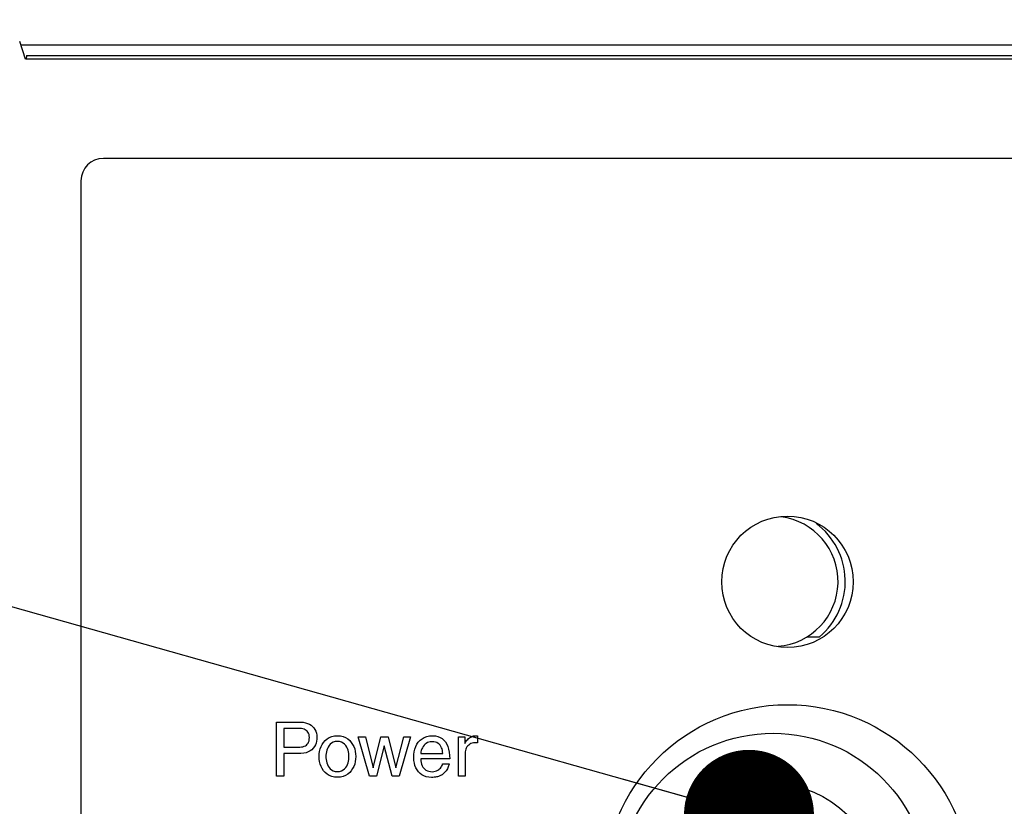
# Model space of a CAD drawing. Header units: inches. Extents: x 0 to 34, y 0 to 22.
# Tile 22 of 39: x 12.1 to 13.4, y 18.3 to 19.4. Entities that reach past the tile are written whole.
import ezdxf

# ---------------------------------------------------------------- set-up
doc = ezdxf.new("R2010")
doc.units = ezdxf.units.IN
doc.header["$LTSCALE"] = 1.87
doc.header["$MEASUREMENT"] = 0
doc.layers.get('0').update_dxf_attribs({"linetype": 'CONTINUOUS'})
for name, color, linetype in [('02___PRT_ALL_AXES', 7, 'CONTINUOUS'), ('DATUMCURVES', 7, 'CONTINUOUS'), ('DETAIL', 7, 'CONTINUOUS'), ('DIMENSIONS', 7, 'CONTINUOUS'), ('ECAD_LEDSLR_735000-02', 7, 'CONTINUOUS')]:
    doc.layers.add(name, color=color, linetype=linetype)
doc.styles.get("Standard").update_dxf_attribs({"font": 'txt', "width": 0.8})
doc.dimstyles.new('DIMSTYLE_1', dxfattribs={"dimtxt": 0.125, "dimasz": 0.18, "dimexe": 0.18, "dimexo": 0.0625, "dimgap": 0.09, "dimtad": 0, "dimtih": 1, "dimtoh": 1, "dimzin": 4, "dimdsep": 46, "dimtxsty": 'STANDARD', "dimblk": '_FILLED', "dimblk1": '_FILLED', "dimblk2": '_FILLED', "dimcen": 0.09, "dimadec": 0, "dimazin": 0, "dimtfac": 1, "dimtofl": 0, "dimtmove": 0, "dimatfit": 3, "dimldrblk": '_FILLED', "dimfxl": 1, "dimtolj": 1, "dimtzin": 4, "dimarcsym": 0})
doc.dimstyles.get("Standard").update_dxf_attribs({"dimtxt": 0.125, "dimasz": 0.18, "dimexe": 0.18, "dimexo": 0.0625, "dimgap": 0.09, "dimtad": 0, "dimtih": 1, "dimtoh": 1, "dimdec": 3, "dimzin": 4, "dimdsep": 46, "dimtxsty": 'STANDARD', "dimblk": '_FILLED', "dimblk1": '_FILLED', "dimblk2": '_FILLED', "dimcen": 0.09, "dimadec": 0, "dimazin": 0, "dimtol": 1, "dimtp": 0.01, "dimtm": 0.01, "dimtfac": 1, "dimtdec": 3, "dimtofl": 0, "dimtmove": 0, "dimatfit": 3, "dimldrblk": '_FILLED', "dimfxl": 1, "dimtolj": 1, "dimtzin": 4, "dimarcsym": 0})

# ---------------------------------------------------------------- blocks, each defined once
blk = doc.blocks.new('*D0')
at = {"layer": 'DIMENSIONS', "color": 2, "linetype": 'CONTINUOUS'}
blk.add_line((13.7559, 18.3732), (13.7559, 20.0465), dxfattribs=at)
at = {"layer": 'DIMENSIONS', "color": 2, "linetype": 'CONTINUOUS', "insert": (13.6934, 20.109), "char_height": 0.125, "width": 0.4, "attachment_point": 1, "rotation": 90, "line_spacing_factor": 0.9}
blk.add_mtext('1.89\\P[48]', dxfattribs=at)
blk = doc.blocks.new('_FILLED')
at = {"color": 0, "linetype": 'BYBLOCK'}
blk.add_solid([(0, 0), (-1, 0.1736), (-1, -0.1736)], dxfattribs=at)
blk = doc.blocks.new('*D1')
at = {"layer": 'DIMENSIONS', "color": 2, "linetype": 'CONTINUOUS'}
blk.add_line((11.8646, 19.3018), (11.8646, 20.0465), dxfattribs=at)
at = {"layer": 'DIMENSIONS', "color": 2, "linetype": 'CONTINUOUS', "insert": (11.8021, 20.109), "char_height": 0.125, "width": 0.3, "attachment_point": 1, "rotation": 90, "line_spacing_factor": 0.9}
blk.add_mtext('.00\\P[0]', dxfattribs=at)
blk = doc.blocks.new('*D2')
at = {"layer": 'DIMENSIONS', "color": 2, "linetype": 'CONTINUOUS'}
blk.add_line((14.5559, 18.3732), (14.5559, 20.0465), dxfattribs=at)
at = {"layer": 'DIMENSIONS', "color": 2, "linetype": 'CONTINUOUS', "insert": (14.4934, 20.109), "char_height": 0.125, "width": 0.6, "attachment_point": 1, "rotation": 90, "line_spacing_factor": 0.9}
blk.add_mtext('2.69\\P[68.4]', dxfattribs=at)
blk = doc.blocks.new('*D3')
at = {"layer": 'DIMENSIONS', "color": 2, "linetype": 'CONTINUOUS'}
blk.add_line((15.3559, 18.3732), (15.3559, 20.0465), dxfattribs=at)
at = {"layer": 'DIMENSIONS', "color": 2, "linetype": 'CONTINUOUS', "insert": (15.2934, 20.109), "char_height": 0.125, "width": 0.6, "attachment_point": 1, "rotation": 90, "line_spacing_factor": 0.9}
blk.add_mtext('3.49\\P[88.7]', dxfattribs=at)
blk = doc.blocks.new('*D4')
at = {"layer": 'DIMENSIONS', "color": 2, "linetype": 'CONTINUOUS'}
blk.add_line((16.1559, 18.3732), (16.1559, 20.0465), dxfattribs=at)
at = {"layer": 'DIMENSIONS', "color": 2, "linetype": 'CONTINUOUS', "insert": (16.0934, 20.109), "char_height": 0.125, "width": 0.5, "attachment_point": 1, "rotation": 90, "line_spacing_factor": 0.9}
blk.add_mtext('4.29\\P[109]', dxfattribs=at)
blk = doc.blocks.new('*D5')
at = {"layer": 'DIMENSIONS', "color": 2, "linetype": 'CONTINUOUS'}
blk.add_line((16.9559, 18.3732), (16.9559, 20.0465), dxfattribs=at)
at = {"layer": 'DIMENSIONS', "color": 2, "linetype": 'CONTINUOUS', "insert": (16.8934, 20.109), "char_height": 0.125, "width": 0.7, "attachment_point": 1, "rotation": 90, "line_spacing_factor": 0.9}
blk.add_mtext('5.09\\P[129.3]', dxfattribs=at)
blk = doc.blocks.new('*D6')
at = {"layer": 'DIMENSIONS', "color": 2, "linetype": 'CONTINUOUS'}
blk.add_line((17.7559, 18.3732), (17.7559, 20.0465), dxfattribs=at)
at = {"layer": 'DIMENSIONS', "color": 2, "linetype": 'CONTINUOUS', "insert": (17.6934, 20.109), "char_height": 0.125, "width": 0.7, "attachment_point": 1, "rotation": 90, "line_spacing_factor": 0.9}
blk.add_mtext('5.89\\P[149.6]', dxfattribs=at)
blk = doc.blocks.new('*D7')
at = {"layer": 'DIMENSIONS', "color": 2, "linetype": 'CONTINUOUS'}
blk.add_line((18.5559, 18.3732), (18.5559, 20.0465), dxfattribs=at)
at = {"layer": 'DIMENSIONS', "color": 2, "linetype": 'CONTINUOUS', "insert": (18.4934, 20.109), "char_height": 0.125, "width": 0.5, "attachment_point": 1, "rotation": 90, "line_spacing_factor": 0.9}
blk.add_mtext('6.69\\P[170]', dxfattribs=at)
blk = doc.blocks.new('*D15')
at = {"layer": 'DIMENSIONS', "color": 2, "linetype": 'CONTINUOUS'}
blk.add_line((13.5684, 18.1856), (11.1771, 18.1856), dxfattribs=at)
at = {"layer": 'DIMENSIONS', "color": 2, "linetype": 'CONTINUOUS', "insert": (10.9146, 18.2481), "char_height": 0.125, "width": 0.6, "attachment_point": 3, "line_spacing_factor": 0.9}
blk.add_mtext('1.18\\P[29.9]', dxfattribs=at)
blk = doc.blocks.new('*D17')
at = {"layer": 'DIMENSIONS', "color": 2, "linetype": 'CONTINUOUS'}
blk.add_line((13.7377, 16.3511), (11.1771, 16.3511), dxfattribs=at)
at = {"layer": 'DIMENSIONS', "color": 2, "linetype": 'CONTINUOUS', "insert": (10.9146, 16.4136), "char_height": 0.125, "width": 0.6, "attachment_point": 3, "line_spacing_factor": 0.9}
blk.add_mtext('3.01\\P[76.5]', dxfattribs=at)

msp = doc.modelspace()

# ---------------------------------------------------------------- linework, layer by layer
at = {"color": 7, "linetype": 'CONTINUOUS'}
for p, q in [((12.0777, 19.3394), (12.0696, 19.3638)), ((12.0712, 19.359), (19.7374, 19.359)), ((12.0789, 19.3446), (12.0785, 19.3393)), ((12.0789, 19.3446), (19.7147, 19.3446)), ((19.7309, 19.3394), (12.0777, 19.3394)), ((19.6233, 19.2021), (12.1853, 19.2021)), ((12.1543, 19.1711), (12.1543, 15.2981))]:
    msp.add_line(p, q, dxfattribs=at)
msp.add_arc((12.1853, 19.1711), 0.031, 90, 180, dxfattribs=at)
at = {"layer": '02___PRT_ALL_AXES', "color": 7, "linetype": 'CONTINUOUS'}
for centre, radius in [((13.1323, 18.6161), 0.091), ((13.1323, 18.1911), 0.255), ((13.1123, 18.1916), 0.215), ((13.1123, 18.1916), 0.145)]:
    msp.add_circle(centre, radius, dxfattribs=at)
msp.add_arc((13.1123, 18.6166), 0.09, 274.3926, 82.9106, dxfattribs=at)
at = {"layer": 'DATUMCURVES', "color": 40, "linetype": 'CONTINUOUS'}
for p, q in [((12.425, 18.3471), (12.425, 18.4219)), ((12.425, 18.4219), (12.4587, 18.4219)), ((12.4587, 18.4219), (12.4621, 18.4217)), ((12.4621, 18.4217), (12.4652, 18.4212)), ((12.4652, 18.4212), (12.468, 18.4203)), ((12.468, 18.4203), (12.4706, 18.4191)), ((12.4706, 18.4191), (12.473, 18.4177)), ((12.473, 18.4177), (12.475, 18.4159)), ((12.475, 18.4159), (12.4768, 18.4139)), ((12.4768, 18.4139), (12.4782, 18.4117)), ((12.4351, 18.4133), (12.4351, 18.3873)), ((12.4557, 18.4133), (12.4351, 18.4133)), ((12.4577, 18.4132), (12.4557, 18.4133)), ((12.4597, 18.413), (12.4577, 18.4132)), ((12.4615, 18.4126), (12.4597, 18.413)), ((12.4632, 18.4121), (12.4615, 18.4126)), ((12.4648, 18.4114), (12.4632, 18.4121)), ((12.4662, 18.4106), (12.4648, 18.4114)), ((12.4675, 18.4095), (12.4662, 18.4106)), ((12.4685, 18.4082), (12.4675, 18.4095)), ((12.4694, 18.4067), (12.4685, 18.4082)), ((12.47, 18.405), (12.4694, 18.4067)), ((12.4704, 18.403), (12.47, 18.405)), ((12.4705, 18.4008), (12.4704, 18.403)), ((12.4704, 18.3984), (12.4705, 18.4008)), ((12.4782, 18.4117), (12.4794, 18.4093)), ((12.4794, 18.4093), (12.4802, 18.4066)), ((12.4802, 18.4066), (12.4807, 18.4038)), ((12.4807, 18.4038), (12.4809, 18.4009)), ((12.4809, 18.4009), (12.4808, 18.3982)), ((12.495, 18.3988), (12.498, 18.4006)), ((12.498, 18.4006), (12.5014, 18.402)), ((12.5014, 18.402), (12.5052, 18.4029)), ((12.5052, 18.4029), (12.5093, 18.4032)), ((12.5093, 18.4032), (12.5135, 18.4029)), ((12.5135, 18.4029), (12.5172, 18.402)), ((12.5172, 18.402), (12.5206, 18.4006)), ((12.5206, 18.4006), (12.5236, 18.3988)), ((12.5539, 18.3471), (12.5382, 18.4016)), ((12.5382, 18.4016), (12.5482, 18.4016)), ((12.5482, 18.4016), (12.5586, 18.3587)), ((12.5588, 18.3587), (12.5693, 18.4016)), ((12.5693, 18.4016), (12.5795, 18.4016)), ((12.5795, 18.4016), (12.5902, 18.3587)), ((12.5904, 18.3587), (12.6014, 18.4016)), ((12.6106, 18.4016), (12.5948, 18.3471)), ((12.6014, 18.4016), (12.6106, 18.4016)), ((12.6264, 18.399), (12.6295, 18.4008)), ((12.6295, 18.4008), (12.633, 18.4021)), ((12.633, 18.4021), (12.6369, 18.4029)), ((12.6369, 18.4029), (12.6412, 18.4032)), ((12.6412, 18.4032), (12.645, 18.4029)), ((12.645, 18.4029), (12.6484, 18.4021)), ((12.6484, 18.4021), (12.6515, 18.4009)), ((12.6515, 18.4009), (12.6543, 18.3992)), ((12.6768, 18.3471), (12.6768, 18.4016)), ((12.6768, 18.4016), (12.6855, 18.4016)), ((12.6855, 18.4016), (12.6855, 18.3925)), ((12.6909, 18.3992), (12.6921, 18.4002)), ((12.6921, 18.4002), (12.6934, 18.4011)), ((12.6934, 18.4011), (12.6948, 18.4018)), ((12.6948, 18.4018), (12.6962, 18.4024)), ((12.6962, 18.4024), (12.6977, 18.4028)), ((12.6977, 18.4028), (12.6993, 18.4031)), ((12.6993, 18.4031), (12.701, 18.4032)), ((12.701, 18.4032), (12.7013, 18.4032)), ((12.7013, 18.4032), (12.7017, 18.4031)), ((12.7017, 18.4031), (12.702, 18.4031)), ((12.702, 18.4031), (12.7022, 18.4031)), ((12.7022, 18.4031), (12.7027, 18.403)), ((12.7027, 18.403), (12.7032, 18.4029)), ((12.7032, 18.4029), (12.7034, 18.4028)), ((12.7034, 18.4028), (12.7034, 18.3934)), ((12.4351, 18.3873), (12.4553, 18.3873)), ((12.4553, 18.3873), (12.4575, 18.3874)), ((12.4575, 18.3874), (12.4596, 18.3876)), ((12.4596, 18.3876), (12.4615, 18.388)), ((12.4615, 18.388), (12.4633, 18.3885)), ((12.4633, 18.3885), (12.4649, 18.3893)), ((12.4649, 18.3893), (12.4663, 18.3902)), ((12.4663, 18.3902), (12.4675, 18.3914)), ((12.4675, 18.3914), (12.4686, 18.3928)), ((12.4686, 18.3928), (12.4694, 18.3944)), ((12.4694, 18.3944), (12.47, 18.3962)), ((12.47, 18.3962), (12.4704, 18.3984)), ((12.4775, 18.3881), (12.4759, 18.3858)), ((12.4788, 18.3905), (12.4775, 18.3881)), ((12.4797, 18.393), (12.4788, 18.3905)), ((12.4804, 18.3956), (12.4797, 18.393)), ((12.4808, 18.3982), (12.4804, 18.3956)), ((12.4855, 18.3848), (12.4867, 18.3881)), ((12.4867, 18.3881), (12.4882, 18.3912)), ((12.4882, 18.3912), (12.4901, 18.394)), ((12.4901, 18.394), (12.4924, 18.3966)), ((12.4924, 18.3966), (12.495, 18.3988)), ((12.4965, 18.3875), (12.4954, 18.3853)), ((12.4978, 18.3896), (12.4965, 18.3875)), ((12.4994, 18.3914), (12.4978, 18.3896)), ((12.5013, 18.393), (12.4994, 18.3914)), ((12.5036, 18.3942), (12.5013, 18.393)), ((12.5063, 18.395), (12.5036, 18.3942)), ((12.5093, 18.3952), (12.5063, 18.395)), ((12.5124, 18.395), (12.5093, 18.3952)), ((12.5151, 18.3942), (12.5124, 18.395)), ((12.5173, 18.393), (12.5151, 18.3942)), ((12.5193, 18.3914), (12.5173, 18.393)), ((12.5209, 18.3896), (12.5193, 18.3914)), ((12.5222, 18.3875), (12.5209, 18.3896)), ((12.5232, 18.3853), (12.5222, 18.3875)), ((12.5236, 18.3988), (12.5263, 18.3966)), ((12.5263, 18.3966), (12.5285, 18.394)), ((12.5285, 18.394), (12.5304, 18.3912)), ((12.5304, 18.3912), (12.532, 18.3881)), ((12.532, 18.3881), (12.5332, 18.3848)), ((12.574, 18.3893), (12.5634, 18.3471)), ((12.5742, 18.3893), (12.574, 18.3893)), ((12.5853, 18.3471), (12.5742, 18.3893)), ((12.6166, 18.3847), (12.6178, 18.3882)), ((12.6178, 18.3882), (12.6194, 18.3914)), ((12.6194, 18.3914), (12.6213, 18.3943)), ((12.6213, 18.3943), (12.6237, 18.3969)), ((12.6237, 18.3969), (12.6264, 18.399)), ((12.6269, 18.3866), (12.626, 18.3848)), ((12.6279, 18.3884), (12.6269, 18.3866)), ((12.6292, 18.39), (12.6279, 18.3884)), ((12.6307, 18.3914), (12.6292, 18.39)), ((12.6323, 18.3926), (12.6307, 18.3914)), ((12.634, 18.3936), (12.6323, 18.3926)), ((12.6359, 18.3943), (12.634, 18.3936)), ((12.6379, 18.3948), (12.6359, 18.3943)), ((12.6399, 18.3949), (12.6379, 18.3948)), ((12.6426, 18.3948), (12.6399, 18.3949)), ((12.6449, 18.3943), (12.6426, 18.3948)), ((12.647, 18.3936), (12.6449, 18.3943)), ((12.6487, 18.3926), (12.647, 18.3936)), ((12.6503, 18.3914), (12.6487, 18.3926)), ((12.6515, 18.39), (12.6503, 18.3914)), ((12.6526, 18.3884), (12.6515, 18.39)), ((12.6535, 18.3866), (12.6526, 18.3884)), ((12.6541, 18.3848), (12.6535, 18.3866)), ((12.6543, 18.3992), (12.6567, 18.3971)), ((12.6567, 18.3971), (12.6588, 18.3945)), ((12.6588, 18.3945), (12.6606, 18.3915)), ((12.6606, 18.3915), (12.6621, 18.3882)), ((12.6621, 18.3882), (12.6632, 18.3845)), ((12.6855, 18.3925), (12.6857, 18.3925)), ((12.6857, 18.3925), (12.6866, 18.3941)), ((12.6866, 18.3941), (12.6876, 18.3955)), ((12.6876, 18.3955), (12.6886, 18.3969)), ((12.6886, 18.3876), (12.6877, 18.3861)), ((12.6886, 18.3969), (12.6897, 18.3981)), ((12.6898, 18.389), (12.6886, 18.3876)), ((12.6897, 18.3981), (12.6909, 18.3992)), ((12.6911, 18.3903), (12.6898, 18.389)), ((12.6925, 18.3913), (12.6911, 18.3903)), ((12.6942, 18.3922), (12.6925, 18.3913)), ((12.6959, 18.3928), (12.6942, 18.3922)), ((12.6979, 18.3932), (12.6959, 18.3928)), ((12.6999, 18.3934), (12.6979, 18.3932)), ((12.7034, 18.3934), (12.6999, 18.3934)), ((12.4351, 18.3787), (12.4351, 18.3471)), ((12.4587, 18.3787), (12.4351, 18.3787)), ((12.4626, 18.3789), (12.4587, 18.3787)), ((12.466, 18.3796), (12.4626, 18.3789)), ((12.469, 18.3807), (12.466, 18.3796)), ((12.4717, 18.3821), (12.469, 18.3807)), ((12.474, 18.3838), (12.4717, 18.3821)), ((12.4759, 18.3858), (12.474, 18.3838)), ((12.484, 18.3744), (12.4842, 18.3779)), ((12.4842, 18.3709), (12.484, 18.3744)), ((12.4842, 18.3779), (12.4847, 18.3814)), ((12.4847, 18.3814), (12.4855, 18.3848)), ((12.4937, 18.3785), (12.4935, 18.3763)), ((12.4935, 18.3763), (12.4935, 18.3744)), ((12.4935, 18.3744), (12.4935, 18.3724)), ((12.4941, 18.3807), (12.4937, 18.3785)), ((12.4947, 18.383), (12.4941, 18.3807)), ((12.4954, 18.3853), (12.4947, 18.383)), ((12.524, 18.383), (12.5232, 18.3853)), ((12.5245, 18.3807), (12.524, 18.383)), ((12.5249, 18.3785), (12.5245, 18.3807)), ((12.5251, 18.3763), (12.5249, 18.3785)), ((12.5252, 18.3744), (12.5251, 18.3763)), ((12.5251, 18.3724), (12.5252, 18.3744)), ((12.5332, 18.3848), (12.534, 18.3814)), ((12.534, 18.3814), (12.5345, 18.3779)), ((12.5345, 18.3779), (12.5347, 18.3744)), ((12.5347, 18.3744), (12.5345, 18.3709)), ((12.615, 18.3728), (12.6152, 18.377)), ((12.6152, 18.369), (12.615, 18.3728)), ((12.6152, 18.377), (12.6157, 18.3809)), ((12.6157, 18.3809), (12.6166, 18.3847)), ((12.625, 18.3807), (12.6248, 18.3787)), ((12.6248, 18.3787), (12.6552, 18.3787)), ((12.6254, 18.3828), (12.625, 18.3807)), ((12.626, 18.3848), (12.6254, 18.3828)), ((12.6546, 18.3828), (12.6541, 18.3848)), ((12.655, 18.3807), (12.6546, 18.3828)), ((12.6552, 18.3787), (12.655, 18.3807)), ((12.6632, 18.3845), (12.664, 18.3804)), ((12.664, 18.3804), (12.6645, 18.376)), ((12.6645, 18.376), (12.6647, 18.3713)), ((12.6861, 18.3807), (12.686, 18.3788)), ((12.686, 18.3788), (12.686, 18.3471)), ((12.6864, 18.3826), (12.6861, 18.3807)), ((12.687, 18.3844), (12.6864, 18.3826)), ((12.6877, 18.3861), (12.687, 18.3844)), ((12.4847, 18.3674), (12.4842, 18.3709)), ((12.4855, 18.3639), (12.4847, 18.3674)), ((12.4867, 18.3607), (12.4855, 18.3639)), ((12.4882, 18.3576), (12.4867, 18.3607)), ((12.4935, 18.3724), (12.4937, 18.3703)), ((12.4937, 18.3703), (12.4941, 18.368)), ((12.4941, 18.368), (12.4947, 18.3657)), ((12.4947, 18.3657), (12.4954, 18.3634)), ((12.4954, 18.3634), (12.4965, 18.3612)), ((12.4965, 18.3612), (12.4978, 18.3591)), ((12.4978, 18.3591), (12.4994, 18.3573)), ((12.5193, 18.3573), (12.5209, 18.3591)), ((12.5209, 18.3591), (12.5222, 18.3612)), ((12.5222, 18.3612), (12.5232, 18.3634)), ((12.5232, 18.3634), (12.524, 18.3657)), ((12.524, 18.3657), (12.5245, 18.368)), ((12.5245, 18.368), (12.5249, 18.3703)), ((12.5249, 18.3703), (12.5251, 18.3724)), ((12.532, 18.3607), (12.5304, 18.3576)), ((12.5332, 18.3639), (12.532, 18.3607)), ((12.534, 18.3674), (12.5332, 18.3639)), ((12.5345, 18.3709), (12.534, 18.3674)), ((12.6158, 18.3653), (12.6152, 18.369)), ((12.6167, 18.3619), (12.6158, 18.3653)), ((12.6179, 18.3587), (12.6167, 18.3619)), ((12.6248, 18.3713), (12.6249, 18.3686)), ((12.6647, 18.3713), (12.6248, 18.3713)), ((12.6249, 18.3686), (12.6253, 18.3661)), ((12.6253, 18.3661), (12.6258, 18.3638)), ((12.6258, 18.3638), (12.6266, 18.3617)), ((12.6266, 18.3617), (12.6276, 18.3598)), ((12.6276, 18.3598), (12.6288, 18.3581)), ((12.652, 18.3584), (12.6529, 18.3596)), ((12.6529, 18.3596), (12.6536, 18.3608)), ((12.6536, 18.3608), (12.6542, 18.3619)), ((12.6542, 18.3619), (12.6546, 18.3631)), ((12.6546, 18.3631), (12.6548, 18.3642)), ((12.6548, 18.3642), (12.6639, 18.3642)), ((12.6628, 18.3602), (12.6622, 18.3588)), ((12.6633, 18.3614), (12.6628, 18.3602)), ((12.6636, 18.3625), (12.6633, 18.3614)), ((12.6638, 18.3634), (12.6636, 18.3625)), ((12.6639, 18.3642), (12.6638, 18.3634)), ((12.4351, 18.3471), (12.425, 18.3471)), ((12.4901, 18.3547), (12.4882, 18.3576)), ((12.4924, 18.3521), (12.4901, 18.3547)), ((12.495, 18.3499), (12.4924, 18.3521)), ((12.498, 18.3481), (12.495, 18.3499)), ((12.5014, 18.3468), (12.498, 18.3481)), ((12.4994, 18.3573), (12.5013, 18.3558)), ((12.5013, 18.3558), (12.5036, 18.3546)), ((12.5052, 18.3459), (12.5014, 18.3468)), ((12.5036, 18.3546), (12.5063, 18.3538)), ((12.5093, 18.3456), (12.5052, 18.3459)), ((12.5063, 18.3538), (12.5093, 18.3535)), ((12.5093, 18.3535), (12.5124, 18.3538)), ((12.5135, 18.3459), (12.5093, 18.3456)), ((12.5124, 18.3538), (12.5151, 18.3546)), ((12.5172, 18.3468), (12.5135, 18.3459)), ((12.5151, 18.3546), (12.5173, 18.3558)), ((12.5206, 18.3481), (12.5172, 18.3468)), ((12.5173, 18.3558), (12.5193, 18.3573)), ((12.5236, 18.3499), (12.5206, 18.3481)), ((12.5263, 18.3521), (12.5236, 18.3499)), ((12.5285, 18.3547), (12.5263, 18.3521)), ((12.5304, 18.3576), (12.5285, 18.3547)), ((12.5634, 18.3471), (12.5539, 18.3471)), ((12.5586, 18.3587), (12.5588, 18.3587)), ((12.5948, 18.3471), (12.5853, 18.3471)), ((12.5902, 18.3587), (12.5904, 18.3587)), ((12.6195, 18.3558), (12.6179, 18.3587)), ((12.6215, 18.3532), (12.6195, 18.3558)), ((12.6237, 18.351), (12.6215, 18.3532)), ((12.6263, 18.3491), (12.6237, 18.351)), ((12.6291, 18.3475), (12.6263, 18.3491)), ((12.6288, 18.3581), (12.6302, 18.3567)), ((12.6323, 18.3464), (12.6291, 18.3475)), ((12.6302, 18.3567), (12.6319, 18.3555)), ((12.6319, 18.3555), (12.6338, 18.3546)), ((12.6357, 18.3457), (12.6323, 18.3464)), ((12.6338, 18.3546), (12.6358, 18.354)), ((12.6394, 18.3455), (12.6357, 18.3457)), ((12.6358, 18.354), (12.6382, 18.3536)), ((12.6382, 18.3536), (12.6407, 18.3534)), ((12.6415, 18.3455), (12.6394, 18.3455)), ((12.6407, 18.3534), (12.6428, 18.3536)), ((12.6434, 18.3457), (12.6415, 18.3455)), ((12.6428, 18.3536), (12.6447, 18.3539)), ((12.6451, 18.3458), (12.6434, 18.3457)), ((12.6447, 18.3539), (12.6465, 18.3545)), ((12.6466, 18.3461), (12.6451, 18.3458)), ((12.6465, 18.3545), (12.6481, 18.3553)), ((12.648, 18.3464), (12.6466, 18.3461)), ((12.6492, 18.3467), (12.648, 18.3464)), ((12.6481, 18.3553), (12.6496, 18.3562)), ((12.6503, 18.3471), (12.6492, 18.3467)), ((12.6496, 18.3562), (12.6508, 18.3573)), ((12.6512, 18.3475), (12.6503, 18.3471)), ((12.6508, 18.3573), (12.652, 18.3584)), ((12.6521, 18.348), (12.6512, 18.3475)), ((12.6529, 18.3484), (12.6521, 18.348)), ((12.6536, 18.3488), (12.6529, 18.3484)), ((12.6542, 18.3492), (12.6536, 18.3488)), ((12.6559, 18.3505), (12.6542, 18.3492)), ((12.6573, 18.3518), (12.6559, 18.3505)), ((12.6586, 18.3531), (12.6573, 18.3518)), ((12.6597, 18.3546), (12.6586, 18.3531)), ((12.6607, 18.356), (12.6597, 18.3546)), ((12.6615, 18.3574), (12.6607, 18.356)), ((12.6622, 18.3588), (12.6615, 18.3574)), ((12.686, 18.3471), (12.6768, 18.3471))]:
    msp.add_line(p, q, dxfattribs=at)
at = {"layer": 'ECAD_LEDSLR_735000-02', "color": 7, "linetype": 'CONTINUOUS'}
msp.add_line((13.1589, 18.54), (13.1766, 18.54), dxfattribs=at)
msp.add_arc((13.1123, 18.6166), 0.1, 310, 53.3524, dxfattribs=at)

# ---------------------------------------------------------------- dimensions: what is measured, and where the dimension line sits
at = {"layer": 'DIMENSIONS', "color": 2, "linetype": 'CONTINUOUS'}
for feature_location, offset, dtype, origin, picture, middle in [((16.9559, 18.3732), (0, 1.6734), 1, (11.8646, 18.3107), '*D5', (17.0496, 20.459)), ((17.7559, 18.3732), (0, 1.6734), 1, (11.8646, 18.3107), '*D6', (17.8496, 20.459)), ((14.5559, 18.3732), (0, 1.6734), 1, (11.8646, 18.3107), '*D2', (14.6496, 20.409)), ((15.3559, 18.3732), (0, 1.6734), 1, (11.8646, 18.3107), '*D3', (15.4496, 20.409)), ((16.1559, 18.3732), (0, 1.6734), 1, (11.8646, 18.3107), '*D4', (16.2496, 20.359)), ((18.5559, 18.3732), (0, 1.6734), 1, (11.8646, 18.3107), '*D7', (18.6496, 20.359)), ((13.7559, 18.3732), (0, 1.6734), 1, (11.8646, 19.2393), '*D0', (13.8496, 20.309)), ((11.8645619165, 19.3017749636), (0, 0.744744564), 1, (11.8645619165, 19.2392749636), '*D1', (11.9583119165, 20.2590195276)), ((13.5684, 18.1856), (-2.3913, 0), 0, (11.9895, 19.3643), '*D15', (10.5646, 18.0919)), ((13.7377, 16.3511), (-2.5606, 0), 0, (13.8002, 19.3643), '*D17', (10.5646, 16.2574))]:
    dim = msp.add_ordinate_dim(feature_location=feature_location, offset=offset, dtype=dtype, origin=origin, dimstyle='DIMSTYLE_1', dxfattribs=at)
    dim.commit()
    dim.dimension.update_dxf_attribs({"geometry": picture, "text_midpoint": middle})

# ---------------------------------------------------------------- leaders
at = {"layer": 'DETAIL', "color": 2, "linetype": 'CONTINUOUS'}
msp.add_leader([(13.079, 18.2936), (11.1146, 18.8479), (10.9346, 18.8479)], dimstyle='STANDARD', override={"dimtad": 0, "dimldrblk": 'DOT'}, dxfattribs=at)

doc.saveas('drawing.dxf')
